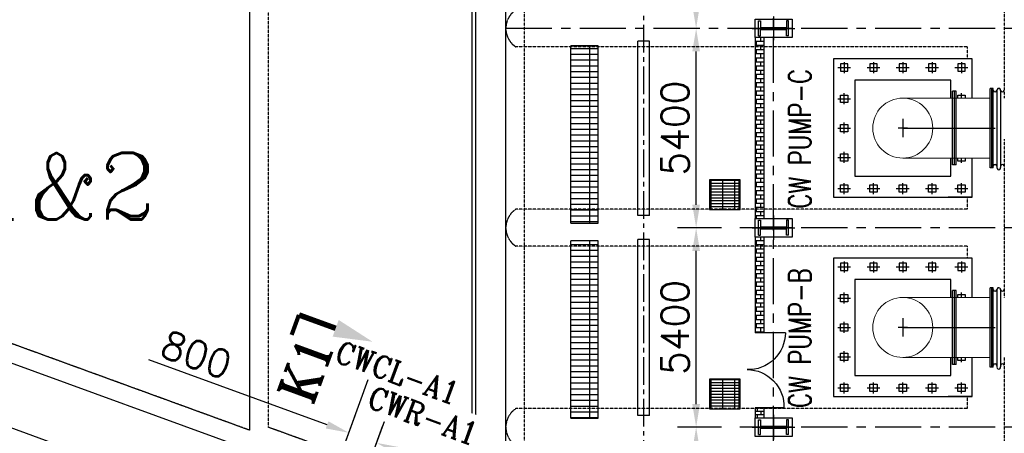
# Model space of a CAD drawing. Header units: inches. Extents: x -341304 to 31571016, y -692717 to 2132253.
# Tile 96 of 256: x 338793 to 365459, y -298251 to -287048. Entities that reach past the tile are written whole.
import ezdxf

# ---------------------------------------------------------------- set-up
doc = ezdxf.new("R2010")
doc.units = ezdxf.units.IN
doc.header["$MEASUREMENT"] = 0
for name, pattern in [('CENTER', [2, 1.25, -0.25, 0.25, -0.25]), ('CENTER2', [1.125, 0.75, -0.125, 0.125, -0.125]), ('HIDDEN', [0.375, 0.25, -0.125])]:
    doc.linetypes.add(name, pattern=pattern)
for name, color, linetype in [('0-CL', 8, 'CENTER'), ('1A', 3, 'Continuous'), ('3', 2, 'HIDDEN'), ('CL', 8, 'CENTER'), ('CW PH Elevation', 8, 'Continuous'), ('CWPIPE', 3, 'CENTER'), ('EQP0', 3, 'Continuous'), ('PH Plan', 7, 'Continuous'), ('Sump Plan', 7, 'Continuous'), ('text', 3, 'Continuous')]:
    doc.layers.add(name, color=color, linetype=linetype)
doc.styles.add('COMPLEX', font='complex')
doc.styles.add('ROMANC', font='ROMANC.SHX')
doc.styles.add('ROMANS', font='romans')
doc.styles.add('ROMANT', font='romant', dxfattribs={"height": 5})
doc.dimstyles.new('User600', dxfattribs={"dimscale": 500, "dimtxt": 1.5, "dimasz": 1.25, "dimexe": 1, "dimexo": 1, "dimgap": 0.4, "dimtad": 1, "dimdec": 0, "dimzin": 0, "dimdsep": 46, "dimtxsty": 'ROMANS', "dimcen": 1, "dimclrd": 8, "dimclre": 8, "dimclrt": 3, "dimadec": 0, "dimazin": 0, "dimtfac": 1, "dimtdec": 0, "dimtix": 1, "dimtofl": 0, "dimtmove": 0, "dimatfit": 3, "dimfxl": 1, "dimtolj": 1, "dimtzin": 0, "dimarcsym": 0})
pattern_1 = [(0, (-1197983.35, -491.47), (0, 156.25), []), (90, (-1197983.35, -491.47), (-625, 4e-14), [])]

# ---------------------------------------------------------------- blocks, each defined once
blk = doc.blocks.new('CW PUMP H COLU')
at = {"color": 254}
for p, q in [((-2122704, -102753), (-2122704, -102350)), ((-2122704, -102350), (-2122653, -102350)), ((-2122653, -102350), (-2122653, -102526)), ((-2121895, -102350), (-2121946, -102350)), ((-2121946, -102350), (-2121946, -102526)), ((-2121895, -102753), (-2121895, -102350)), ((-2122653, -102526), (-2121946, -102526)), ((-2122653, -102753), (-2122653, -102577)), ((-2122653, -102577), (-2121946, -102577)), ((-2121946, -102753), (-2121946, -102577)), ((-2122704, -102753), (-2122653, -102753)), ((-2121895, -102753), (-2121946, -102753))]:
    blk.add_line(p, q, dxfattribs=at)
blk.add_lwpolyline([(-2121799, -102802), (-2122799, -102802), (-2122799, -102302), (-2121799, -102302)], close=True, dxfattribs=at)
at = {"layer": 'CL'}
for p, q in [((-2122299, -102221), (-2122299, -102883)), ((-2122878, -102552), (-2121721, -102552))]:
    blk.add_line(p, q, dxfattribs=at)
blk = doc.blocks.new('Comm CWPH')
at = {"layer": 'PH Plan'}
h = blk.add_hatch(dxfattribs=at)
h.set_pattern_fill('BRICK', color=254, scale=450, style=0)
h.set_pattern_definition([(0, (1181372.89, 60551.36), (0, 112.5), []), (90, (1181372.9, 60551.36), (-225, 1e-14), [112.5, -112.5]), (90, (1181485.4, 60551.36), (-225, 1e-14), [-112.5, 112.5])])
h.paths.add_polyline_path([(-645592, -33952), (-645842, -33952), (-645842, -36543), (-645592, -36543)])
h.paths.add_polyline_path([(-645842, -33202), (-645592, -33202), (-645592, -28551), (-645842, -28551)])
h.paths.add_polyline_path([(-645592, -33202), (-645842, -33202), (-645842, -33451), (-645592, -33451)])
h = blk.add_hatch(dxfattribs=at)
h.set_pattern_fill('GRATE', color=254, scale=5000, style=0)
h.set_pattern_definition(pattern_1)
h.paths.add_polyline_path([(-641339, -28775), (-640599, -28775), (-640599, -33575), (-641339, -33575)])
h = blk.add_hatch(dxfattribs=at)
h.set_pattern_fill('GRATE', color=254, scale=5000, style=0)
h.set_pattern_definition(pattern_1)
h.paths.add_polyline_path([(-641339, -34054), (-640599, -34054), (-640599, -38854), (-641339, -38854)])
at = {"color": 8, "linetype": 'CENTER2', "ltscale": 1000}
blk.add_line((-642579, -44706), (-642579, 108), dxfattribs=at)
at = {"layer": 'PH Plan', "color": 254, "linetype": 'CENTER', "ltscale": 1000}
for p, q in [((-646092, -47774), (-646092, 10496)), ((-658092, -28301), (-638842, -28301)), ((-658092, -33701), (-645183, -33701)), ((-658092, -39101), (-645183, -39101))]:
    blk.add_line(p, q, dxfattribs=at)
at = {"layer": 'PH Plan', "color": 254}
for p, q in [((-638022, -4809), (-638022, -45252)), ((-637922, -4809), (-637922, -45252)), ((-642737, -33372), (-642737, -28645)), ((-642737, -28645), (-642420, -28645)), ((-642420, -33372), (-642420, -28645)), ((-641340, -33575), (-641340, -28775)), ((-641340, -28775), (-640599, -28775)), ((-640599, -33575), (-640599, -28775)), ((-645187, -32419), (-644387, -32419)), ((-645187, -32498), (-644387, -32498)), ((-645158, -32402), (-644358, -32402)), ((-645158, -33202), (-645158, -32402)), ((-645040, -33202), (-645040, -32402)), ((-644723, -33202), (-644723, -32402)), ((-644405, -33202), (-644405, -32402)), ((-644358, -32402), (-644358, -33202)), ((-645187, -32577), (-644387, -32577)), ((-645187, -32657), (-644387, -32657)), ((-645187, -32736), (-644387, -32736)), ((-645187, -32815), (-644387, -32815)), ((-645187, -32895), (-644387, -32895)), ((-645187, -32974), (-644387, -32974)), ((-645187, -33054), (-644387, -33054)), ((-645187, -33133), (-644387, -33133)), ((-644358, -33202), (-645158, -33202)), ((-642737, -33372), (-642420, -33372)), ((-640599, -33575), (-641340, -33575)), ((-642737, -34022), (-642420, -34022)), ((-642737, -38784), (-642737, -34022)), ((-642420, -38784), (-642420, -34022)), ((-641340, -38854), (-641340, -34054)), ((-641340, -34054), (-640599, -34054)), ((-640599, -38854), (-640599, -34054)), ((-645187, -37819), (-644387, -37819)), ((-645040, -38602), (-645040, -37802)), ((-644723, -38602), (-644723, -37802)), ((-644405, -38602), (-644405, -37802)), ((-645187, -37898), (-644387, -37898)), ((-645187, -37977), (-644387, -37977)), ((-645187, -38057), (-644387, -38057)), ((-645187, -38136), (-644387, -38136)), ((-645187, -38215), (-644387, -38215)), ((-645187, -38295), (-644387, -38295)), ((-645187, -38374), (-644387, -38374)), ((-646375, -38581), (-645592, -38581)), ((-645842, -38581), (-645592, -38581)), ((-645659, -38676), (-645659, -38581)), ((-645187, -38454), (-644387, -38454)), ((-645187, -38533), (-644387, -38533)), ((-645842, -38676), (-645592, -38676)), ((-645754, -38771), (-645754, -38676)), ((-642737, -38784), (-642420, -38784)), ((-640599, -38854), (-641340, -38854))]:
    blk.add_line(p, q, dxfattribs=at)
at = {"layer": 'PH Plan'}
for p, q in [((-646412, -36543), (-645592, -36543)), ((-645842, -38771), (-645592, -38771)), ((-645659, -38852), (-645659, -38771))]:
    blk.add_line(p, q, dxfattribs=at)
at = {"layer": 'PH Plan', "color": 254}
for points in [[(-645842, -28551), (-645592, -28551), (-645592, -33451), (-645842, -33451)], [(-645187, -32402), (-644387, -32402), (-644387, -33202), (-645187, -33202)], [(-645187, -37802), (-644387, -37802), (-644387, -38602), (-645187, -38602)], [(-645158, -37802), (-644358, -37802), (-644358, -38602), (-645158, -38602)]]:
    blk.add_lwpolyline(points, close=True, dxfattribs=at)
for points in [[(-645842, -36543), (-645842, -33951), (-645592, -33951), (-645592, -36543)], [(-645592, -38581), (-645592, -38852), (-645842, -38852), (-645842, -38581)]]:
    blk.add_lwpolyline(points, dxfattribs=at)
for centre, start, end in [((-645411, -36543), 180.0268, 272.083), ((-645374, -38545), 90.0268, 182.083)]:
    blk.add_arc(centre, 1001, start, end, dxfattribs=at)
at = {"color": 1, "extrusion": (0, 0, -1), "zscale": -1}
for p in [(2768392, 74251), (2768392, 68851), (2768392, 63451)]:
    blk.add_blockref('CW PUMP H COLU', p, dxfattribs=at)
blk = doc.blocks.new('*D210')
at = {"color": 8, "lineweight": -2, "transparency": 16777216}
for p, q in [((357800, -298084), (356613, -298084)), ((357113, -303359), (357113, -298709)), ((357800, -303984), (356613, -303984))]:
    blk.add_line(p, q, dxfattribs=at)
at = {"color": 8, "transparency": 16777216}
for points in [[(357009, -298709), (357217, -298709), (357113, -298084)], [(357009, -303359), (357217, -303359), (357113, -303984)]]:
    blk.add_solid(points, dxfattribs=at)
at = {"layer": 'Defpoints', "color": 0, "transparency": 16777216}
for p in [(357113, -298084), (358300, -298084), (358300, -303984)]:
    blk.add_point(p, dxfattribs=at)
at = {"color": 3, "transparency": 16777216, "insert": (356538, -301034), "char_height": 750, "attachment_point": 5, "rotation": 90, "style": 'ROMANS'}
blk.add_mtext('\\A1;5900', dxfattribs=at)
blk = doc.blocks.new('*D211')
at = {"color": 8, "lineweight": -2, "transparency": 16777216}
for p, q in [((357800, -292684), (356613, -292684)), ((357113, -297459), (357113, -293309)), ((357800, -298084), (356613, -298084))]:
    blk.add_line(p, q, dxfattribs=at)
at = {"color": 8, "transparency": 16777216}
for points in [[(357009, -293309), (357217, -293309), (357113, -292684)], [(357009, -297459), (357217, -297459), (357113, -298084)]]:
    blk.add_solid(points, dxfattribs=at)
at = {"layer": 'Defpoints', "color": 0, "transparency": 16777216}
for p in [(357113, -292684), (358300, -292684), (358300, -298084)]:
    blk.add_point(p, dxfattribs=at)
at = {"color": 3, "transparency": 16777216, "insert": (356538, -295384), "char_height": 750, "attachment_point": 5, "rotation": 90, "style": 'ROMANS'}
blk.add_mtext('\\A1;5400', dxfattribs=at)
blk = doc.blocks.new('*D212')
at = {"color": 8, "lineweight": -2, "transparency": 16777216}
for p, q in [((357113, -292059), (357113, -287909)), ((357800, -292684), (356613, -292684))]:
    blk.add_line(p, q, dxfattribs=at)
at = {"color": 8, "transparency": 16777216}
for points in [[(357009, -287909), (357217, -287909), (357113, -287284)], [(357009, -292059), (357217, -292059), (357113, -292684)]]:
    blk.add_solid(points, dxfattribs=at)
at = {"layer": 'Defpoints', "color": 0, "transparency": 16777216}
for p in [(357113, -287284), (357113, -287284), (358300, -292684)]:
    blk.add_point(p, dxfattribs=at)
at = {"color": 3, "transparency": 16777216, "insert": (356538, -289984), "char_height": 750, "attachment_point": 5, "rotation": 90, "style": 'ROMANS'}
blk.add_mtext('\\A1;5400', dxfattribs=at)
blk = doc.blocks.new('*D213')
at = {"color": 8, "lineweight": -2, "transparency": 16777216}
for p, q in [((357800, -281884), (356613, -281884)), ((357113, -286659), (357113, -282509))]:
    blk.add_line(p, q, dxfattribs=at)
at = {"color": 8, "transparency": 16777216}
for points in [[(357009, -282509), (357217, -282509), (357113, -281884)], [(357009, -286659), (357217, -286659), (357113, -287284)]]:
    blk.add_solid(points, dxfattribs=at)
at = {"layer": 'Defpoints', "color": 0, "transparency": 16777216}
for p in [(357113, -281884), (358300, -281884), (357113, -287284)]:
    blk.add_point(p, dxfattribs=at)
at = {"color": 3, "transparency": 16777216, "insert": (356538, -284584), "char_height": 750, "attachment_point": 5, "rotation": 90, "style": 'ROMANS'}
blk.add_mtext('\\A1;5400', dxfattribs=at)
blk = doc.blocks.new('A$C6F09064F')
at = {"layer": '1A'}
for p, q in [((61293, -13146), (61293, 13146)), ((54354, 10886), (54354, -10886)), ((55908, -13740), (34543, -5961)), ((54217, -11368), (47778, -9024))]:
    blk.add_line(p, q, dxfattribs=at)
at = {"layer": '3'}
for p, q in [((61793, 15684), (61793, -13860)), ((54854, 10802), (54854, -10802)), ((74793, 1887), (74793, -1886)), ((73793, -500), (61563, -500)), ((73793, -825), (73793, -500)), ((74793, -3004), (74793, -7286)), ((73793, -4900), (73793, -4575)), ((73793, -4900), (61563, -4900)), ((73793, -5900), (61563, -5900)), ((73793, -6225), (73793, -5900)), ((54354, -10886), (47915, -8541)), ((74793, -8914), (74793, -12687)), ((73793, -10300), (73793, -9975)), ((73793, -10300), (61563, -10300)), ((61293, -13146), (54854, -10802))]:
    blk.add_line(p, q, dxfattribs=at)
for centre in [(61891, 0), (61891, -5400), (61891, -10800)]:
    blk.add_arc(centre, 598, 123.2227, 236.7773, dxfattribs=at)
blk = doc.blocks.new('*D264')
at = {"color": 8, "lineweight": -2, "transparency": 16777216}
for p, q in [((347118, -298022), (342288, -296264)), ((347139, -299792), (347877, -297766)), ((347891, -300066), (348628, -298040)), ((349045, -298724), (349632, -298938))]:
    blk.add_line(p, q, dxfattribs=at)
at = {"color": 8, "transparency": 16777216}
for points in [[(347154, -297925), (347083, -298120), (347706, -298236)], [(349080, -298626), (349009, -298822), (348457, -298510)]]:
    blk.add_solid(points, dxfattribs=at)
at = {"layer": 'Defpoints', "color": 0, "transparency": 16777216}
for p in [(348457, -298510), (346968, -300262), (347720, -300535)]:
    blk.add_point(p, dxfattribs=at)
at = {"color": 3, "transparency": 16777216, "insert": (343579, -296122), "char_height": 750, "attachment_point": 5, "rotation": 339.995, "style": 'ROMANS'}
blk.add_mtext('\\A1;800', dxfattribs=at)

msp = doc.modelspace()

# ---------------------------------------------------------------- linework, layer by layer
at = {"color": 20}
for p, q in [((361121.9, -288196.8), (361121.9, -288494)), ((361915.6, -288196.8), (361915.6, -288494)), ((362709.4, -288196.8), (362709.4, -288494)), ((363503.1, -288196.8), (363503.1, -288494)), ((364296.9, -288196.8), (364296.9, -288494)), ((360947.5, -288345.4), (361296.2, -288345.4)), ((361741.3, -288345.4), (362090, -288345.4)), ((362535, -288345.4), (362883.7, -288345.4)), ((363328.8, -288345.4), (363677.5, -288345.4)), ((364122.5, -288345.4), (364471.2, -288345.4)), ((361121.9, -289338.3), (361121.9, -289041.2)), ((364296.9, -289170.5), (364296.9, -289041.2)), ((360947.5, -289189.8), (361296.2, -289189.8)), ((361121.9, -290132.1), (361121.9, -289834.9)), ((360947.5, -289983.5), (361296.2, -289983.5)), ((361121.9, -290925.8), (361121.9, -290628.7)), ((360947.5, -290777.3), (361296.2, -290777.3)), ((364296.9, -290925.8), (364296.9, -290796.5)), ((364584.4, -291858.5), (364584.4, -291371.2)), ((360947.5, -291621.7), (361296.2, -291621.7)), ((361121.9, -291770.2), (361121.9, -291473.1)), ((361741.3, -291621.7), (362090, -291621.7)), ((361915.6, -291770.2), (361915.6, -291473.1)), ((362535, -291621.7), (362883.7, -291621.7)), ((362709.4, -291770.2), (362709.4, -291473.1)), ((363328.8, -291621.7), (363677.5, -291621.7)), ((363503.1, -291770.2), (363503.1, -291473.1)), ((364122.5, -291621.7), (364471.2, -291621.7)), ((364296.9, -291770.2), (364296.9, -291473.1)), ((364584.4, -291858.5), (363940.9, -291858.5)), ((360947.5, -293745.4), (361296.2, -293745.4)), ((361121.9, -293596.8), (361121.9, -293894)), ((361741.3, -293745.4), (362090, -293745.4)), ((361915.6, -293596.8), (361915.6, -293894)), ((362535, -293745.4), (362883.7, -293745.4)), ((362709.4, -293596.8), (362709.4, -293894)), ((363328.8, -293745.4), (363677.5, -293745.4)), ((363503.1, -293596.8), (363503.1, -293894)), ((364122.5, -293745.4), (364471.2, -293745.4)), ((364296.9, -293596.8), (364296.9, -293894)), ((360947.5, -294589.8), (361296.2, -294589.8)), ((361121.9, -294738.3), (361121.9, -294441.2)), ((364296.9, -294570.5), (364296.9, -294441.2)), ((360947.5, -295383.5), (361296.2, -295383.5)), ((361121.9, -295532.1), (361121.9, -295234.9)), ((360947.5, -296177.3), (361296.2, -296177.3)), ((361121.9, -296325.8), (361121.9, -296028.7)), ((364296.9, -296325.8), (364296.9, -296196.5)), ((364584.4, -297258.5), (364584.4, -296771.2)), ((360947.5, -297021.7), (361296.2, -297021.7)), ((361121.9, -297170.2), (361121.9, -296873.1)), ((361741.3, -297021.7), (362090, -297021.7)), ((361915.6, -297170.2), (361915.6, -296873.1)), ((362535, -297021.7), (362883.7, -297021.7)), ((362709.4, -297170.2), (362709.4, -296873.1)), ((363328.8, -297021.7), (363677.5, -297021.7)), ((363503.1, -297170.2), (363503.1, -296873.1)), ((364122.5, -297021.7), (364471.2, -297021.7)), ((364296.9, -297170.2), (364296.9, -296873.1)), ((364584.4, -297258.5), (363940.9, -297258.5))]:
    msp.add_line(p, q, dxfattribs=at)
at = {"color": 3}
for points in [[(364584.4, -289170.5), (364584.4, -288108.5), (360834.4, -288108.5), (360834.4, -291858.5), (364584.4, -291858.5), (364584.4, -290796.5)], [(364009.4, -289170.5), (364009.4, -288683.5), (361409.4, -288683.5), (361409.4, -291283.5), (364009.4, -291283.5), (364009.4, -290796.5)], [(364584.4, -294570.5), (364584.4, -293508.5), (360834.4, -293508.5), (360834.4, -297258.5), (364584.4, -297258.5), (364584.4, -296196.5)], [(364009.4, -294570.5), (364009.4, -294083.5), (361409.4, -294083.5), (361409.4, -296683.5), (364009.4, -296683.5), (364009.4, -296196.5)]]:
    msp.add_lwpolyline(points, dxfattribs=at)
at = {"color": 20}
for points in [[(361021.9, -288445.4), (361221.9, -288445.4), (361221.9, -288245.4), (361021.9, -288245.4)], [(361815.6, -288445.4), (362015.6, -288445.4), (362015.6, -288245.4), (361815.6, -288245.4)], [(362609.4, -288445.4), (362809.4, -288445.4), (362809.4, -288245.4), (362609.4, -288245.4)], [(363403.1, -288445.4), (363603.1, -288445.4), (363603.1, -288245.4), (363403.1, -288245.4)], [(364196.9, -288445.4), (364396.9, -288445.4), (364396.9, -288245.4), (364196.9, -288245.4)], [(361021.9, -289089.8), (361221.9, -289089.8), (361221.9, -289289.8), (361021.9, -289289.8)], [(361021.9, -289883.5), (361221.9, -289883.5), (361221.9, -290083.5), (361021.9, -290083.5)], [(361021.9, -290677.3), (361221.9, -290677.3), (361221.9, -290877.3), (361021.9, -290877.3)], [(361021.9, -291521.7), (361221.9, -291521.7), (361221.9, -291721.7), (361021.9, -291721.7)], [(361815.6, -291521.7), (362015.6, -291521.7), (362015.6, -291721.7), (361815.6, -291721.7)], [(362609.4, -291521.7), (362809.4, -291521.7), (362809.4, -291721.7), (362609.4, -291721.7)], [(363403.1, -291521.7), (363603.1, -291521.7), (363603.1, -291721.7), (363403.1, -291721.7)], [(364196.9, -291521.7), (364396.9, -291521.7), (364396.9, -291721.7), (364196.9, -291721.7)], [(361021.9, -293845.4), (361221.9, -293845.4), (361221.9, -293645.4), (361021.9, -293645.4)], [(361815.6, -293845.4), (362015.6, -293845.4), (362015.6, -293645.4), (361815.6, -293645.4)], [(362609.4, -293845.4), (362809.4, -293845.4), (362809.4, -293645.4), (362609.4, -293645.4)], [(363403.1, -293845.4), (363603.1, -293845.4), (363603.1, -293645.4), (363403.1, -293645.4)], [(364196.9, -293845.4), (364396.9, -293845.4), (364396.9, -293645.4), (364196.9, -293645.4)], [(361021.9, -294489.8), (361221.9, -294489.8), (361221.9, -294689.8), (361021.9, -294689.8)], [(361021.9, -295283.5), (361221.9, -295283.5), (361221.9, -295483.5), (361021.9, -295483.5)], [(361021.9, -296077.3), (361221.9, -296077.3), (361221.9, -296277.3), (361021.9, -296277.3)], [(361021.9, -296921.7), (361221.9, -296921.7), (361221.9, -297121.7), (361021.9, -297121.7)], [(361815.6, -296921.7), (362015.6, -296921.7), (362015.6, -297121.7), (361815.6, -297121.7)], [(362609.4, -296921.7), (362809.4, -296921.7), (362809.4, -297121.7), (362609.4, -297121.7)], [(363403.1, -296921.7), (363603.1, -296921.7), (363603.1, -297121.7), (363403.1, -297121.7)], [(364196.9, -296921.7), (364396.9, -296921.7), (364396.9, -297121.7), (364196.9, -297121.7)]]:
    msp.add_lwpolyline(points, close=True, dxfattribs=at)
for points in [[(364196.9, -289170.5), (364196.9, -289089.8), (364396.9, -289089.8), (364396.9, -289170.5)], [(364396.9, -290796.5), (364396.9, -290877.3), (364196.9, -290877.3), (364196.9, -290796.5)], [(364196.9, -294570.5), (364196.9, -294489.8), (364396.9, -294489.8), (364396.9, -294570.5)], [(364396.9, -296196.5), (364396.9, -296277.3), (364196.9, -296277.3), (364196.9, -296196.5)]]:
    msp.add_lwpolyline(points, dxfattribs=at)
at = {"layer": '0-CL', "lineweight": -3, "ltscale": 2000}
for p, q in [((362709.4, -289983.5), (374977.1, -289983.5)), ((362709.4, -295383.5), (374977.1, -295383.5))]:
    msp.add_line(p, q, dxfattribs=at)
at = {"layer": 'CW PH Elevation', "color": 20}
for p, q in [((364059.4, -290983.5), (364059.4, -288983.5)), ((364159.4, -288983.5), (364059.4, -288983.5)), ((364059.4, -290983.5), (364059.4, -288983.5)), ((364159.4, -288983.5), (364059.4, -288983.5)), ((364109.4, -290983.5), (364109.4, -288983.5)), ((364109.4, -290983.5), (364109.4, -288983.5)), ((364159.4, -290983.5), (364159.4, -288983.5)), ((364159.4, -290983.5), (364159.4, -288983.5)), ((365072.4, -291059.6), (365072.4, -288907.5)), ((365072.4, -291059.6), (365072.4, -288907.5)), ((365117.4, -288907.5), (365072.4, -288907.5)), ((365159.4, -288907.5), (365117.4, -288907.5)), ((365159.4, -288907.5), (365117.4, -288907.5)), ((365117.4, -291059.6), (365117.4, -288907.5)), ((365117.4, -291059.6), (365117.4, -288907.5)), ((365159.4, -291059.6), (365159.4, -288907.5)), ((365159.4, -291059.6), (365159.4, -288907.5)), ((365260.6, -288962.7), (365260.6, -291052.7)), ((365260.6, -288962.7), (365260.6, -291052.7)), ((365358, -288963.9), (365358, -291053.8)), ((365358, -288963.9), (365358, -291053.8)), ((364159.4, -290983.5), (364059.4, -290983.5)), ((364159.4, -290983.5), (364059.4, -290983.5)), ((365117.4, -291059.6), (365072.4, -291059.6)), ((365117.4, -291059.6), (365075.4, -291059.6)), ((365159.4, -291059.6), (365117.4, -291059.6)), ((365159.4, -291059.6), (365117.4, -291059.6)), ((364059.4, -296383.5), (364059.4, -294383.5)), ((364159.4, -294383.5), (364059.4, -294383.5)), ((364059.4, -296383.5), (364059.4, -294383.5)), ((364159.4, -294383.5), (364059.4, -294383.5)), ((364109.4, -296383.5), (364109.4, -294383.5)), ((364109.4, -296383.5), (364109.4, -294383.5)), ((364159.4, -296383.5), (364159.4, -294383.5)), ((364159.4, -296383.5), (364159.4, -294383.5)), ((365072.4, -296459.6), (365072.4, -294307.5)), ((365072.4, -296459.6), (365072.4, -294307.5)), ((365117.4, -294307.5), (365072.4, -294307.5)), ((365159.4, -294307.5), (365117.4, -294307.5)), ((365159.4, -294307.5), (365117.4, -294307.5)), ((365117.4, -296459.6), (365117.4, -294307.5)), ((365117.4, -296459.6), (365117.4, -294307.5)), ((365159.4, -296459.6), (365159.4, -294307.5)), ((365159.4, -296459.6), (365159.4, -294307.5)), ((365260.6, -294362.7), (365260.6, -296452.7)), ((365260.6, -294362.7), (365260.6, -296452.7)), ((365358, -294363.9), (365358, -296453.8)), ((365358, -294363.9), (365358, -296453.8)), ((364159.4, -296383.5), (364059.4, -296383.5)), ((364159.4, -296383.5), (364059.4, -296383.5)), ((365117.4, -296459.6), (365072.4, -296459.6)), ((365117.4, -296459.6), (365075.4, -296459.6)), ((365159.4, -296459.6), (365117.4, -296459.6)), ((365159.4, -296459.6), (365117.4, -296459.6))]:
    msp.add_line(p, q, dxfattribs=at)
for centre, radius, start, end in [((365209.8, -288947.8), 52.9, 197.63379, 343.72453), ((365209.8, -288947.8), 52.9, 197.63379, 343.72453), ((365309.4, -288956.6), 49.2, 351.54433, 187.04438), ((365309.4, -288956.6), 49.2, 351.54433, 187.04438), ((365409, -288947.8), 52.9, 196.27547, 342.36621), ((365409, -288947.8), 52.9, 196.27547, 342.36621), ((365209.8, -291019.2), 52.9, 16.27547, 162.36621), ((365209.8, -291019.2), 52.9, 16.27547, 162.36621), ((365309.4, -291061.3), 49.2, 172.95562, 8.45567), ((365309.4, -291061.3), 49.2, 172.95562, 8.45567), ((365409, -291019.2), 52.9, 17.63379, 163.72453), ((365409, -291019.2), 52.9, 17.63379, 163.72453), ((365209.8, -294347.8), 52.9, 197.63379, 343.72453), ((365209.8, -294347.8), 52.9, 197.63379, 343.72453), ((365309.4, -294356.6), 49.2, 351.54433, 187.04438), ((365309.4, -294356.6), 49.2, 351.54433, 187.04438), ((365409, -294347.8), 52.9, 196.27547, 342.36621), ((365409, -294347.8), 52.9, 196.27547, 342.36621), ((365209.8, -296419.2), 52.9, 16.27547, 162.36621), ((365209.8, -296419.2), 52.9, 16.27547, 162.36621), ((365309.4, -296461.3), 49.2, 172.95562, 8.45567), ((365309.4, -296461.3), 49.2, 172.95562, 8.45567), ((365409, -296419.2), 52.9, 17.63379, 163.72453), ((365409, -296419.2), 52.9, 17.63379, 163.72453)]:
    msp.add_arc(centre, radius, start, end, dxfattribs=at)
at = {"layer": 'CWPIPE', "color": 4, "linetype": 'Continuous', "lineweight": 9, "ltscale": 2500}
for p, q in [((362709.4, -289170.5), (365072.4, -289170.5)), ((362711.5, -290796.5), (365072.4, -290796.5)), ((362709.4, -294570.5), (365072.4, -294570.5)), ((362711.5, -296196.5), (365072.4, -296196.5))]:
    msp.add_line(p, q, dxfattribs=at)
for centre in [(362709.4, -289983.5), (362709.4, -295383.5)]:
    msp.add_circle(centre, 813, dxfattribs=at)
at = {"layer": 'Sump Plan'}
for p, q in [((362709.4, -289733.5), (362709.4, -290233.5)), ((362709.4, -289733.5), (362709.4, -290233.5)), ((362834.4, -289983.5), (362584.4, -289983.5)), ((362834.4, -289983.5), (362584.4, -289983.5)), ((362709.4, -295133.5), (362709.4, -295633.5)), ((362709.4, -295133.5), (362709.4, -295633.5)), ((362834.4, -295383.5), (362584.4, -295383.5)), ((362834.4, -295383.5), (362584.4, -295383.5))]:
    msp.add_line(p, q, dxfattribs=at)
at = {"layer": 'text', "color": 1}
for points, const_width in [([(346355.3, -295044.6), (346158.6, -295584.8)], 112.5), ([(346359.4, -295046.1), (347351.2, -295407.3)], 150)]:
    msp.add_lwpolyline(points, dxfattribs=dict(at, const_width=const_width))
msp.add_solid([(347433.4, -295181.8, 3939.9), (347269.1, -295632.8, 3939.9), (348348.4, -295770.4, 3939.9)], dxfattribs=at)

# ---------------------------------------------------------------- block references
at = {"color": 7, "xscale": -1}
msp.add_blockref('Comm CWPH', (-286882.9, -258982.9), dxfattribs=at)
at = {"color": 20}
msp.add_blockref('A$C6F09064F', (290666.5, -287283.5), dxfattribs=at)

# ---------------------------------------------------------------- texts
at = {"color": 254, "style": 'COMPLEX'}
msp.add_text('UNIT#1&2', height=1800, dxfattribs=at).set_placement((329911.5, -292458.1, 35984.3))
at = {"layer": 'EQP0', "color": 20, "style": 'ROMANC', "width": 0.9}
msp.add_text('CWCL-A1', height=600, rotation=339.99503, dxfattribs=at).set_placement((347290.5, -296296, 32044.4))
at = {"layer": 'text', "style": 'ROMANS', "width": 0.75}
for s, p in [('CW PUMP-C', (360222.3, -292166.1, 35984.3)), ('CW PUMP-B', (360222.3, -297566.1, 35984.3))]:
    msp.add_text(s, height=600, rotation=90, dxfattribs=at).set_placement(p)
at = {"layer": 'text', "color": 20, "style": 'ROMANT'}
msp.add_text('K1', height=1000, rotation=69.99007, dxfattribs=at).set_placement((346707.3, -297533.3, 5171.1))

# ---------------------------------------------------------------- dimensions: what is measured, and where the dimension line sits
at = {"color": 7}
for base, p1, p2, picture, middle in [((357113.1, -281883.5), (357113.1, -287283.5), (358300.3, -281883.5), '*D213', (356538.1, -284583.5)), ((357113.1, -287283.5), (358300.3, -292683.5), (357113.1, -287283.5), '*D212', (356538.1, -289983.5)), ((357113.1, -292683.5), (358300.3, -298083.5), (358300.3, -292683.5), '*D211', (356538.1, -295383.5))]:
    dim = msp.add_linear_dim(base=base, p1=p1, p2=p2, angle=90, dimstyle='User600', override={"dimtmove": 1}, dxfattribs=at)
    dim.commit()
    dim.dimension.update_dxf_attribs({"geometry": picture, "text_midpoint": middle})
at = {"color": 230}
dim = msp.add_linear_dim(base=(348457.3, -298510), p1=(346968.2, -300261.8), p2=(347719.9, -300535.5), angle=339.99503, dimstyle='User600', dxfattribs=at)
dim.commit()
dim.dimension.update_dxf_attribs({"geometry": '*D264', "text_midpoint": (343381.9, -296662.2), "dimtype": 161})
at = {"color": 7}
dim = msp.add_linear_dim(base=(357113.1, -298083.5), p1=(358300.3, -303983.5), p2=(358300.3, -298083.5), angle=90, dimstyle='User600', dxfattribs=at)
dim.commit()
dim.dimension.update_dxf_attribs({"geometry": '*D210', "text_midpoint": (356538.1, -301033.5)})

# ---------------------------------------------------------------- leaders
at = {"color": 230}
for points in [[(346624.2, -301201.5), (348229.9, -296794.1)], [(347377, -301474.8), (348705.7, -297827.8)]]:
    msp.add_leader(points, dimstyle='User600', dxfattribs=at)

# ---------------------------------------------------------------- next in the draw order: wipeouts: each hides what was drawn before it
msp.add_wipeout([(347974.4, -297680), (351316.9, -298896.9), (351665.8, -297938.5), (348323.3, -296721.6)]).translate(0, 0, 32044.4).dxf.layer = 'EQP0'

# ---------------------------------------------------------------- next in the draw order: texts
at = {"layer": 'EQP0', "color": 20, "style": 'ROMANC', "width": 0.9}
msp.add_text('CWR-A1', height=600, rotation=339.99503, dxfattribs=at).set_placement((348171, -297528.1, 32044.4))

doc.saveas('drawing.dxf')
